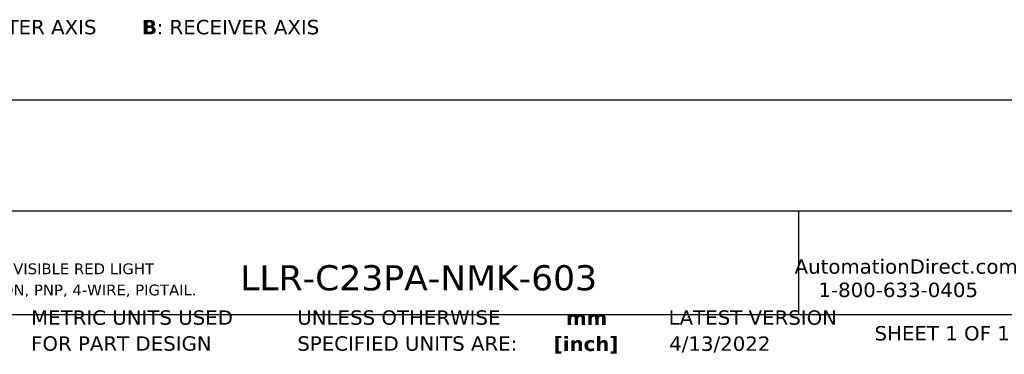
# Model space of a CAD drawing. Header units: millimetres. Extents: x 7 to 546, y 7 to 419.
# Tile 2 of 6: x 127 to 272, y 7 to 56. Entities that reach past the tile are written whole.
import ezdxf

# ---------------------------------------------------------------- set-up
doc = ezdxf.new("R2010")
doc.units = ezdxf.units.MM
doc.linetypes.add('SLD-Solid', pattern=[0])
doc.layers.add('TEXT', color=140, linetype='SLD-Solid', lineweight=25)
doc.styles.add('SLDTEXTSTYLE0', font='VERDANAB.TTF')
doc.styles.add('SLDTEXTSTYLE1', font='VERDANA.TTF')

# ---------------------------------------------------------------- blocks, each defined once
blk = doc.blocks.new('SW_NOTE_0')
at = {"layer": 'TEXT', "color": 0, "attachment_point": 1}
for s, insert, char_height, style in [('A', (0, 2.69), 2.12, 'SLDTEXTSTYLE0'), (': EMITTER AXIS      ', (2.19, 2.69), 2.1167, 'SLDTEXTSTYLE1'), ('B', (30.97, 2.69), 2.12, 'SLDTEXTSTYLE0'), (': RECEIVER AXIS', (33.12, 2.69), 2.1167, 'SLDTEXTSTYLE1')]:
    blk.add_mtext(s, dxfattribs=dict(at, insert=insert, char_height=char_height, style=style))
blk = doc.blocks.new('SW_NOTE_0_1')
at = {"layer": 'TEXT', "color": 0, "char_height": 1.5875, "attachment_point": 1, "style": 'SLDTEXTSTYLE1'}
for s, insert in [('CONTRINEX PHOTOELECTRIC SENSOR, RECTANGULAR, ABS PLASTIC HOUSING, THROUGH-BEAM RECEIVER, VISIBLE RED LIGHT ', (0, 2.02)), ('EMISSION, 25M SENSING DISTANCE, 10-30 VDC OPERATING VOLTAGE, COMPLEMENTARY LIGHT-ON/DARK-ON, PNP, 4-WIRE, PIGTAIL.', (0, -1.1))]:
    blk.add_mtext(s, dxfattribs=dict(at, insert=insert))
blk = doc.blocks.new('SW_NOTE_0_2')
at = {"layer": 'TEXT', "color": 0, "char_height": 2.117, "attachment_point": 2, "style": 'SLDTEXTSTYLE0'}
for s, insert in [('mm', (2.84, 2.69)), ('[inch]', (2.76, -1.13))]:
    blk.add_mtext(s, dxfattribs=dict(at, insert=insert))
blk = doc.blocks.new('SW_NOTE_0_3')
at = {"layer": 'TEXT', "color": 0, "char_height": 2.1167, "attachment_point": 1, "style": 'SLDTEXTSTYLE1'}
for s, insert in [('UNLESS OTHERWISE ', (0, 2.69)), ('SPECIFIED UNITS ARE:', (0, -1.13))]:
    blk.add_mtext(s, dxfattribs=dict(at, insert=insert))
blk = doc.blocks.new('SW_NOTE_0_7')
at = {"layer": 'TEXT', "color": 0, "char_height": 2.1167, "attachment_point": 1, "style": 'SLDTEXTSTYLE1'}
for s, insert in [('METRIC UNITS USED ', (0, 2.69)), ('FOR PART DESIGN', (0, -1.13))]:
    blk.add_mtext(s, dxfattribs=dict(at, insert=insert))

msp = doc.modelspace()

# ---------------------------------------------------------------- linework, layer by layer
at = {"layer": 'TEXT'}
for p, q in [((546.1, 44.252), (12.7, 44.252)), ((546.1, 27.94), (12.7, 27.94)), ((241.293, 27.94), (241.293, 12.7)), ((12.7, 12.7), (546.1, 12.7))]:
    msp.add_line(p, q, dxfattribs=at)

# ---------------------------------------------------------------- block references
for name, p in [('SW_NOTE_0', (113.811, 53.385)), ('SW_NOTE_0_1', (7.966, 18.217)), ('SW_NOTE_0_7', (128.478, 10.635)), ('SW_NOTE_0_3', (167.608, 10.635)), ('SW_NOTE_0_2', (207.286, 10.592))]:
    msp.add_blockref(name, p, dxfattribs=at)

# ---------------------------------------------------------------- texts
at = {"layer": 'TEXT', "style": 'SLDTEXTSTYLE1'}
for s, insert, char_height, attachment_point in [('AutomationDirect.com', (240.695, 20.836), 2.11667, 1), ('LLR-C23PA-NMK-603', (159.208, 19.973), 3.70417, 1), ('1-800-633-0405', (244.192, 17.397), 2.11667, 1), ('LATEST VERSION', (234.552, 13.324), 2.11667, 2), ('SHEET 1 OF 1', (252.441, 11.011), 2.11667, 1), ('4/13/2022', (229.701, 9.484), 2.1167, 2)]:
    msp.add_mtext(s, dxfattribs=dict(at, insert=insert, char_height=char_height, attachment_point=attachment_point))

doc.saveas('drawing.dxf')
